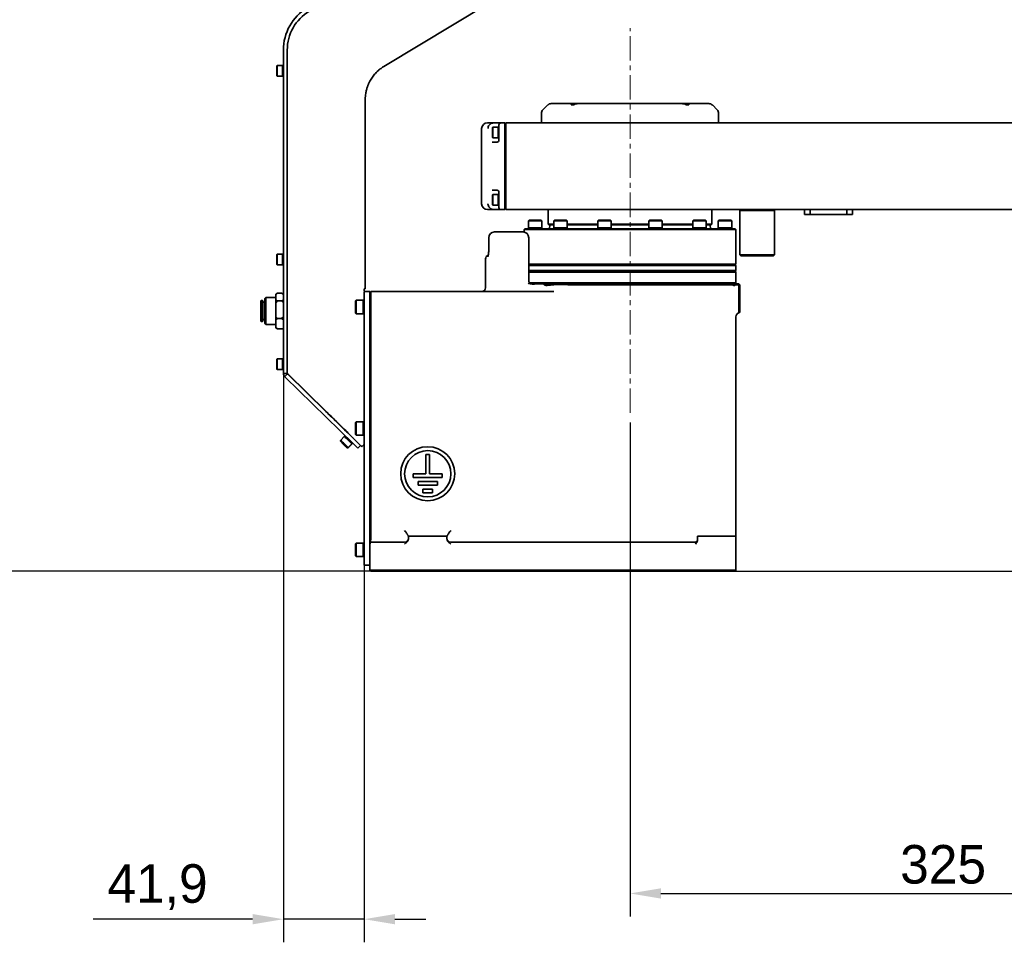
# Model space of a CAD drawing. Header units: millimetres. Extents: x -16 to 4241, y 0 to 4344.
# Tile 16 of 22: x 1093 to 1604, y 2553 to 3032. Entities that reach past the tile are written whole.
import ezdxf

# ---------------------------------------------------------------- set-up
doc = ezdxf.new("R2010")
doc.units = ezdxf.units.MM
doc.header["$PDSIZE"] = -1
doc.linetypes.add('CENTER', pattern=[10.16, 6.35, -1.27, 1.27, -1.27])
doc.linetypes.add('CENTERX2', pattern=[20.32, 12.7, -2.54, 2.54, -2.54])
doc.layers.add('中心线层', color=4, linetype='CENTER')
doc.dimstyles.new('1比1', dxfattribs={"dimscale": 8, "dimtxt": 2.5, "dimasz": 2, "dimexe": 1.5, "dimexo": 0.625, "dimtad": 1, "dimtoh": 1, "dimdec": 1, "dimtxsty": 'Standard', "dimcen": 2.5, "dimclrd": 1, "dimclre": 1, "dimadec": 0, "dimazin": 0, "dimtfac": 1, "dimtdec": 1, "dimtmove": 0, "dimatfit": 3, "dimfxl": 1, "dimarcsym": 0})

# ---------------------------------------------------------------- blocks, each defined once
blk = doc.blocks.new('*D104')
at = {"color": 1, "lineweight": -2, "transparency": 16777216}
for p, q in [((1770.07, 3154.1), (1023.15, 3154.1)), ((1035.15, 2762.06), (1035.15, 3138.1)), ((1407.48, 2746.06), (1023.15, 2746.06))]:
    blk.add_line(p, q, dxfattribs=at)
at = {"color": 1, "transparency": 16777216}
for points in [[(1032.48, 3138.1), (1037.82, 3138.1), (1035.15, 3154.1)], [(1032.48, 2762.06), (1037.82, 2762.06), (1035.15, 2746.06)]]:
    blk.add_solid(points, dxfattribs=at)
at = {"layer": 'Defpoints', "color": 0, "transparency": 16777216}
for p in [(1035.15, 3154.1), (1775.07, 3154.1), (1412.48, 2746.06)]:
    blk.add_point(p, dxfattribs=at)
at = {"color": 0, "transparency": 16777216, "insert": (1020.15, 2950.08), "char_height": 20, "attachment_point": 5, "rotation": 90}
blk.add_mtext('408', dxfattribs=at)
blk = doc.blocks.new('*D105')
at = {"color": 1, "lineweight": -2, "transparency": 16777216}
for p, q in [((1735.07, 2958.59), (1735.07, 2566.69)), ((1410.07, 2823.14), (1410.07, 2566.69)), ((1426.07, 2578.69), (1719.07, 2578.69))]:
    blk.add_line(p, q, dxfattribs=at)
at = {"color": 1, "transparency": 16777216}
for points in [[(1426.07, 2581.36), (1426.07, 2576.02), (1410.07, 2578.69)], [(1719.07, 2581.36), (1719.07, 2576.02), (1735.07, 2578.69)]]:
    blk.add_solid(points, dxfattribs=at)
at = {"layer": 'Defpoints', "color": 0, "transparency": 16777216}
for p in [(1735.07, 2963.59), (1410.07, 2828.14), (1735.07, 2578.69)]:
    blk.add_point(p, dxfattribs=at)
at = {"color": 0, "transparency": 16777216, "insert": (1572.57, 2593.69), "char_height": 20, "attachment_point": 5}
blk.add_mtext('325', dxfattribs=at)
blk = doc.blocks.new('*D107')
at = {"color": 1, "lineweight": -2, "transparency": 16777216}
for p, q in [((1230.17, 2896.24), (1230.17, 2553.34)), ((1272.07, 2766.78), (1272.07, 2553.34)), ((1214.17, 2565.34), (1131.51, 2565.34)), ((1272.07, 2565.34), (1230.17, 2565.34)), ((1288.07, 2565.34), (1304.07, 2565.34))]:
    blk.add_line(p, q, dxfattribs=at)
at = {"color": 1, "transparency": 16777216}
for points in [[(1214.17, 2568.01), (1214.17, 2562.67), (1230.17, 2565.34)], [(1288.07, 2568.01), (1288.07, 2562.67), (1272.07, 2565.34)]]:
    blk.add_solid(points, dxfattribs=at)
at = {"layer": 'Defpoints', "color": 0, "transparency": 16777216}
for p in [(1230.17, 2901.24), (1272.07, 2771.78), (1230.17, 2565.34)]:
    blk.add_point(p, dxfattribs=at)
at = {"color": 0, "transparency": 16777216, "insert": (1164.84, 2582.01), "char_height": 20, "attachment_point": 5}
blk.add_mtext('41,9', dxfattribs=at)
blk = doc.blocks.new('*D108')
at = {"color": 1, "lineweight": -2, "transparency": 16777216}
for p, q in [((1999.32, 2869.16), (1897.91, 2869.16)), ((1909.91, 2762.06), (1909.91, 2853.16)), ((1458.58, 2746.06), (1921.91, 2746.06))]:
    blk.add_line(p, q, dxfattribs=at)
at = {"color": 1, "transparency": 16777216}
for points in [[(1907.24, 2853.16), (1912.57, 2853.16), (1909.91, 2869.16)], [(1907.24, 2762.06), (1912.57, 2762.06), (1909.91, 2746.06)]]:
    blk.add_solid(points, dxfattribs=at)
at = {"layer": 'Defpoints', "color": 0, "transparency": 16777216}
for p in [(1909.91, 2869.16), (2004.32, 2869.16), (1453.58, 2746.06)]:
    blk.add_point(p, dxfattribs=at)
at = {"color": 0, "transparency": 16777216, "insert": (1893.24, 2807.61), "char_height": 20, "attachment_point": 5, "rotation": 90}
blk.add_mtext('123,1', dxfattribs=at)

msp = doc.modelspace()

# ---------------------------------------------------------------- linework, layer by layer
at = {"color": 7, "linetype": 'Continuous', "lineweight": 35}
for p, q in [((1336.69, 3040.62), (1282.37, 3007.98)), ((1230.17, 3016.44), (1230.17, 2934.72)), ((1232.17, 2934.72), (1232.17, 3016.44)), ((1232.17, 2933.86), (1232.17, 3016.44)), ((1227.02, 3008.48), (1226.72, 3008.18)), ((1226.72, 3006.98), (1226.72, 3008.18)), ((1226.72, 3003.28), (1226.72, 3006.98)), ((1229.72, 3008.48), (1227.02, 3008.48)), ((1227.02, 3008.48), (1227.02, 3007.13)), ((1227.02, 3007.13), (1227.02, 3002.98)), ((1230.17, 3008.48), (1229.72, 3008.48)), ((1229.72, 3008.48), (1229.72, 3007.13)), ((1229.72, 3008.48), (1229.72, 3002.98)), ((1229.72, 3007.13), (1229.72, 3002.98)), ((1282.37, 3007.98), (1281.64, 3007.52)), ((1226.72, 3003.28), (1227.02, 3002.98)), ((1227.02, 3002.98), (1229.72, 3002.98)), ((1229.72, 3002.98), (1230.17, 3002.98)), ((1272.67, 2990.84), (1272.67, 2990.64)), ((1272.67, 2990.64), (1272.67, 2933.86)), ((1367.34, 2987.93), (1364.8, 2985.4)), ((1369.11, 2988.66), (1379.08, 2988.66)), ((1379.08, 2988.66), (1383.28, 2988.66)), ((1383.28, 2988.66), (1436.86, 2988.66)), ((1436.85, 2988.66), (1441.06, 2988.66)), ((1441.06, 2988.66), (1451.04, 2988.66)), ((1455.34, 2985.4), (1452.8, 2987.93)), ((1364.07, 2983.63), (1364.07, 2978.66)), ((1456.07, 2978.66), (1456.07, 2983.63)), ((1333.07, 2975.66), (1333.07, 2936.66)), ((1336.07, 2978.66), (1339.35, 2978.66)), ((1338.92, 2976.41), (1338.62, 2976.11)), ((1338.62, 2971.21), (1338.62, 2976.11)), ((1341.62, 2976.41), (1338.92, 2976.41)), ((1338.92, 2976.41), (1338.92, 2970.91)), ((1339.35, 2978.66), (1343.07, 2978.66)), ((1342.07, 2976.41), (1341.62, 2976.41)), ((1341.62, 2976.41), (1341.62, 2970.91)), ((1341.62, 2976.41), (1341.62, 2972.61)), ((1342.07, 2976.24), (1342.07, 2977.66)), ((1342.07, 2976.24), (1342.07, 2972.61)), ((1343.07, 2978.66), (1345.07, 2978.66)), ((1345.57, 2978.66), (1345.07, 2978.16)), ((1345.07, 2978.66), (1345.07, 2974.64)), ((1345.07, 2974.64), (1345.07, 2966.58)), ((1345.57, 2978.66), (1345.57, 2974.64)), ((1345.57, 2978.66), (1719.08, 2978.66)), ((1345.57, 2974.64), (1345.57, 2966.58)), ((1338.62, 2971.21), (1338.92, 2970.91)), ((1338.92, 2970.91), (1341.62, 2970.91)), ((1341.62, 2972.61), (1341.62, 2970.91)), ((1341.62, 2970.91), (1342.07, 2970.91)), ((1342.07, 2972.61), (1342.07, 2972.13)), ((1342.07, 2969.66), (1342.07, 2972.13)), ((1340.52, 2968.66), (1341.11, 2968.66)), ((1345.07, 2966.58), (1345.07, 2960.69)), ((1345.57, 2966.58), (1345.57, 2960.69)), ((1345.07, 2960.69), (1345.07, 2951.63)), ((1345.57, 2960.69), (1345.57, 2951.63)), ((1345.07, 2951.63), (1345.07, 2945.75)), ((1345.57, 2951.63), (1345.57, 2945.75)), ((1341.11, 2943.66), (1340.52, 2943.66)), ((1345.07, 2945.75), (1345.07, 2937.68)), ((1345.57, 2945.75), (1345.57, 2937.68)), ((1338.92, 2941.41), (1338.62, 2941.11)), ((1338.62, 2936.21), (1338.62, 2941.11)), ((1341.62, 2941.41), (1338.92, 2941.41)), ((1338.92, 2941.41), (1338.92, 2935.91)), ((1342.07, 2941.41), (1341.62, 2941.41)), ((1341.62, 2941.41), (1341.62, 2935.91)), ((1341.62, 2941.41), (1341.62, 2937.61)), ((1342.07, 2940.19), (1342.07, 2942.66)), ((1342.07, 2940.19), (1342.07, 2937.61)), ((1232.17, 2933.86), (1232.17, 2913.84)), ((1339.35, 2933.66), (1336.07, 2933.66)), ((1338.62, 2936.21), (1338.92, 2935.91)), ((1338.92, 2935.91), (1341.62, 2935.91)), ((1343.07, 2933.66), (1339.35, 2933.66)), ((1341.62, 2937.61), (1341.62, 2935.91)), ((1341.62, 2935.91), (1342.07, 2935.91)), ((1342.07, 2937.61), (1342.07, 2936.09)), ((1342.07, 2934.66), (1342.07, 2936.09)), ((1345.07, 2933.66), (1343.07, 2933.66)), ((1345.07, 2937.68), (1345.07, 2933.66)), ((1345.57, 2933.66), (1345.07, 2934.16)), ((1345.57, 2937.68), (1345.57, 2933.66)), ((1799.57, 2933.66), (1345.57, 2933.66)), ((1367.57, 2933.66), (1367.57, 2926.06)), ((1452.57, 2926.06), (1452.57, 2933.66)), ((1467.57, 2933.66), (1467.07, 2933.16)), ((1485.07, 2933.16), (1484.57, 2933.66)), ((1500.57, 2931.16), (1500.57, 2933.66)), ((1503.57, 2933.66), (1503.57, 2931.16)), ((1522.57, 2931.16), (1522.57, 2933.66)), ((1525.57, 2933.66), (1525.57, 2931.16)), ((1357.66, 2928.16), (1357.31, 2927.81)), ((1357.66, 2928.16), (1363.95, 2928.16)), ((1363.95, 2928.16), (1363.96, 2928.16)), ((1364.31, 2927.81), (1363.96, 2928.16)), ((1370.86, 2928.16), (1370.51, 2927.81)), ((1370.86, 2928.16), (1377.16, 2928.16)), ((1377.51, 2927.81), (1377.16, 2928.16)), ((1393.72, 2928.16), (1393.37, 2927.81)), ((1393.72, 2928.16), (1400.02, 2928.16)), ((1400.37, 2927.81), (1400.02, 2928.16)), ((1420.12, 2928.16), (1419.77, 2927.81)), ((1420.12, 2928.16), (1426.42, 2928.16)), ((1426.77, 2927.81), (1426.42, 2928.16)), ((1442.98, 2928.16), (1442.63, 2927.81)), ((1442.98, 2928.16), (1449.28, 2928.16)), ((1449.63, 2927.81), (1449.28, 2928.16)), ((1456.18, 2928.16), (1455.83, 2927.81)), ((1456.18, 2928.16), (1462.48, 2928.16)), ((1462.83, 2927.81), (1462.48, 2928.16)), ((1467.07, 2933.16), (1467.07, 2910.16)), ((1471.7, 2933.16), (1467.07, 2933.16)), ((1485.07, 2933.16), (1471.7, 2933.16)), ((1485.07, 2910.16), (1485.07, 2933.16)), ((1503.57, 2931.16), (1500.57, 2931.16)), ((1522.57, 2931.16), (1503.57, 2931.16)), ((1525.57, 2931.16), (1522.57, 2931.16)), ((1355.47, 2923.66), (1355.07, 2923.26)), ((1355.07, 2923.26), (1355.07, 2922.01)), ((1362.44, 2923.26), (1355.07, 2923.26)), ((1464.67, 2923.66), (1355.47, 2923.66)), ((1357.31, 2927.81), (1357.31, 2924.16)), ((1364.31, 2927.81), (1357.31, 2927.81)), ((1357.31, 2924.16), (1357.31, 2923.66)), ((1364.31, 2924.16), (1357.31, 2924.16)), ((1465.07, 2923.26), (1362.44, 2923.26)), ((1364.31, 2924.16), (1364.31, 2927.81)), ((1364.31, 2923.66), (1364.31, 2924.16)), ((1367.57, 2926.06), (1367.97, 2925.66)), ((1367.57, 2926.06), (1369.02, 2926.06)), ((1369.41, 2925.66), (1367.97, 2925.66)), ((1368.61, 2925.66), (1368.07, 2923.66)), ((1369.02, 2926.06), (1370.51, 2926.06)), ((1370.51, 2925.66), (1369.41, 2925.66)), ((1370.51, 2927.81), (1370.51, 2924.16)), ((1377.51, 2927.81), (1370.51, 2927.81)), ((1370.51, 2924.16), (1370.51, 2923.66)), ((1377.51, 2924.16), (1370.51, 2924.16)), ((1377.51, 2924.16), (1377.51, 2927.81)), ((1377.51, 2926.06), (1393.37, 2926.06)), ((1393.37, 2925.66), (1377.51, 2925.66)), ((1377.51, 2923.66), (1377.51, 2924.16)), ((1393.37, 2927.81), (1393.37, 2924.16)), ((1400.37, 2927.81), (1393.37, 2927.81)), ((1393.37, 2924.16), (1393.37, 2923.66)), ((1400.37, 2924.16), (1393.37, 2924.16)), ((1400.37, 2924.16), (1400.37, 2927.81)), ((1400.37, 2926.06), (1419.77, 2926.06)), ((1419.77, 2925.66), (1400.37, 2925.66)), ((1400.37, 2923.66), (1400.37, 2924.16)), ((1419.77, 2927.81), (1419.77, 2924.16)), ((1426.77, 2927.81), (1419.77, 2927.81)), ((1419.77, 2924.16), (1419.77, 2923.66)), ((1426.77, 2924.16), (1419.77, 2924.16)), ((1426.77, 2924.16), (1426.77, 2927.81)), ((1426.77, 2926.06), (1442.63, 2926.06)), ((1442.63, 2925.66), (1426.77, 2925.66)), ((1426.77, 2923.66), (1426.77, 2924.16)), ((1442.63, 2927.81), (1442.63, 2924.16)), ((1449.63, 2927.81), (1442.63, 2927.81)), ((1442.63, 2924.16), (1442.63, 2923.66)), ((1449.63, 2924.16), (1442.63, 2924.16)), ((1449.63, 2924.16), (1449.63, 2927.81)), ((1449.63, 2926.06), (1452.57, 2926.06)), ((1452.17, 2925.66), (1449.63, 2925.66)), ((1449.63, 2923.66), (1449.63, 2924.16)), ((1452.07, 2923.66), (1451.54, 2925.66)), ((1452.17, 2925.66), (1452.57, 2926.06)), ((1455.83, 2927.81), (1455.83, 2924.16)), ((1462.83, 2927.81), (1455.83, 2927.81)), ((1455.83, 2924.16), (1455.83, 2923.66)), ((1462.83, 2924.16), (1455.83, 2924.16)), ((1455.83, 2924.16), (1456.77, 2924.16)), ((1456.77, 2924.16), (1462.83, 2924.16)), ((1462.83, 2924.16), (1462.83, 2927.81)), ((1462.83, 2923.66), (1462.83, 2924.16)), ((1465.07, 2923.26), (1464.67, 2923.66)), ((1465.07, 2905.36), (1465.07, 2923.26)), ((1336.75, 2919.06), (1336.75, 2912.06)), ((1339.75, 2922.06), (1343.61, 2922.06)), ((1343.61, 2922.06), (1354.49, 2922.06)), ((1357.49, 2897), (1357.49, 2919.06)), ((1227.02, 2910.48), (1226.72, 2910.18)), ((1226.72, 2908.17), (1226.72, 2910.18)), ((1226.72, 2905.28), (1226.72, 2908.17)), ((1229.72, 2910.48), (1227.02, 2910.48)), ((1227.02, 2910.48), (1227.02, 2908.22)), ((1227.02, 2908.22), (1227.02, 2904.98)), ((1230.17, 2910.48), (1229.72, 2910.48)), ((1229.72, 2910.48), (1229.72, 2908.22)), ((1229.72, 2910.48), (1229.72, 2904.98)), ((1229.72, 2908.22), (1229.72, 2904.98)), ((1230.17, 2910.48), (1230.17, 2910.4)), ((1230.17, 2855.78), (1230.17, 2910.4)), ((1232.17, 2855.86), (1232.17, 2910.19)), ((1335.07, 2908.06), (1335.07, 2893.06)), ((1467.07, 2910.16), (1467.57, 2909.66)), ((1467.07, 2910.16), (1471.7, 2910.16)), ((1471.95, 2909.66), (1467.57, 2909.66)), ((1471.7, 2910.16), (1485.07, 2910.16)), ((1484.57, 2909.66), (1471.95, 2909.66)), ((1484.57, 2909.66), (1485.07, 2910.16)), ((1226.72, 2905.28), (1227.02, 2904.98)), ((1227.02, 2904.98), (1229.72, 2904.98)), ((1229.72, 2904.98), (1230.17, 2904.98)), ((1357.49, 2905.36), (1362.44, 2905.36)), ((1357.49, 2904.96), (1362.79, 2904.96)), ((1464.67, 2904.96), (1357.49, 2904.96)), ((1357.49, 2904.56), (1465.07, 2904.56)), ((1362.44, 2905.36), (1465.07, 2905.36)), ((1362.79, 2904.96), (1464.67, 2904.96)), ((1464.67, 2904.96), (1465.07, 2905.36)), ((1465.07, 2904.56), (1464.67, 2904.96)), ((1465.07, 2902.06), (1465.07, 2904.56)), ((1357.49, 2902.06), (1395.84, 2902.06)), ((1357.49, 2901.66), (1395.94, 2901.66)), ((1465.07, 2901.16), (1357.49, 2901.16)), ((1395.84, 2902.06), (1465.07, 2902.06)), ((1395.94, 2901.66), (1464.67, 2901.66)), ((1465.07, 2901.16), (1464.57, 2901.66)), ((1464.67, 2901.66), (1465.07, 2902.06)), ((1465.07, 2895.56), (1465.07, 2901.16)), ((1272.67, 2894.72), (1272.67, 2892.43)), ((1358.16, 2895.56), (1465.07, 2895.56)), ((1359.92, 2895.06), (1360.65, 2895.06)), ((1360.65, 2895.06), (1365.01, 2895.06)), ((1463.23, 2895.06), (1365.01, 2895.06)), ((1463.26, 2894.56), (1381.91, 2894.56)), ((1382.17, 2895.06), (1463.23, 2895.06)), ((1463.23, 2895.06), (1466.57, 2895.06)), ((1464.57, 2895.06), (1465.07, 2895.56)), ((1466.57, 2894.56), (1465.2, 2894.56)), ((1466.57, 2895.06), (1466.82, 2894.81)), ((1466.57, 2894.56), (1466.82, 2894.81)), ((1466.57, 2882.06), (1466.57, 2894.56)), ((1466.82, 2894.81), (1467.07, 2894.56)), ((1467.07, 2894.56), (1467.07, 2882.06)), ((1221.12, 2888.03), (1220.52, 2887.43)), ((1220.52, 2878.28), (1220.52, 2887.43)), ((1226.17, 2888.03), (1221.12, 2888.03)), ((1221.12, 2888.03), (1221.12, 2878.03)), ((1227.17, 2890.24), (1226.17, 2889.81)), ((1226.17, 2889.81), (1226.17, 2886.7)), ((1226.6, 2890), (1227.17, 2890.27)), ((1227.17, 2890.27), (1226.91, 2890.13)), ((1227.17, 2890.27), (1229.17, 2890.27)), ((1227.17, 2890.24), (1229.17, 2890.24)), ((1229.43, 2890.13), (1229.17, 2890.27)), ((1229.17, 2890.27), (1229.74, 2890)), ((1230.17, 2889.81), (1229.17, 2890.24)), ((1272.07, 2891.06), (1275.07, 2891.06)), ((1272.07, 2881.06), (1272.07, 2891.06)), ((1275.07, 2891.06), (1275.07, 2881.06)), ((1275.07, 2890.56), (1275.57, 2891.06)), ((1275.57, 2891.06), (1275.57, 2881.06)), ((1275.57, 2891.06), (1370.54, 2891.06)), ((1218.72, 2886.53), (1218.52, 2886.33)), ((1218.52, 2878.76), (1218.52, 2886.33)), ((1219.32, 2886.53), (1218.72, 2886.53)), ((1218.72, 2886.53), (1218.72, 2878.67)), ((1219.52, 2886.33), (1219.32, 2886.53)), ((1219.32, 2878.67), (1219.32, 2886.53)), ((1219.52, 2886.33), (1219.52, 2878.76)), ((1220.52, 2885.53), (1219.52, 2885.53)), ((1226.17, 2886.7), (1227.17, 2886.27)), ((1226.17, 2885.28), (1226.17, 2886.7)), ((1227.17, 2886.27), (1226.17, 2885.28)), ((1226.17, 2885.28), (1226.17, 2878.06)), ((1227.17, 2886.27), (1229.17, 2886.27)), ((1229.17, 2886.27), (1230.17, 2886.7)), ((1230.17, 2885.28), (1229.17, 2886.27)), ((1267.92, 2886.56), (1267.57, 2886.21)), ((1267.57, 2883.06), (1267.57, 2886.21)), ((1267.57, 2879.91), (1267.57, 2883.06)), ((1271.57, 2886.56), (1267.92, 2886.56)), ((1267.92, 2886.56), (1267.92, 2883.06)), ((1267.92, 2883.06), (1267.92, 2879.56)), ((1272.07, 2886.56), (1271.57, 2886.56)), ((1271.57, 2886.56), (1271.57, 2883.06)), ((1271.57, 2884.4), (1271.57, 2886.56)), ((1271.57, 2879.56), (1271.57, 2884.4)), ((1271.57, 2883.06), (1271.57, 2879.56)), ((1218.52, 2875.73), (1218.52, 2878.76)), ((1218.72, 2878.67), (1218.72, 2875.53)), ((1219.32, 2875.53), (1219.32, 2878.67)), ((1219.52, 2878.76), (1219.52, 2875.73)), ((1220.52, 2874.63), (1220.52, 2878.28)), ((1221.12, 2878.03), (1221.12, 2874.03)), ((1226.17, 2878.06), (1227.17, 2877.07)), ((1226.17, 2876.5), (1226.17, 2878.06)), ((1227.17, 2877.07), (1226.17, 2876.5)), ((1227.17, 2877.07), (1229.17, 2877.07)), ((1229.17, 2877.07), (1230.17, 2878.06)), ((1230.17, 2876.5), (1229.17, 2877.07)), ((1267.57, 2879.91), (1267.92, 2879.56)), ((1267.92, 2879.56), (1271.57, 2879.56)), ((1271.57, 2879.56), (1272.07, 2879.56)), ((1272.07, 2759.06), (1272.07, 2881.06)), ((1275.07, 2760.43), (1275.07, 2881.06)), ((1275.57, 2881.06), (1275.57, 2766.04)), ((1465.07, 2764.06), (1465.07, 2878.06)), ((1466.57, 2880.06), (1466.1, 2880.06)), ((1466.57, 2880.06), (1466.57, 2882.06)), ((1466.57, 2880.06), (1467.07, 2880.56)), ((1467.07, 2880.52), (1466.67, 2880.02)), ((1467.07, 2882.06), (1467.07, 2880.56)), ((1218.52, 2875.73), (1218.72, 2875.53)), ((1218.72, 2875.53), (1219.32, 2875.53)), ((1219.32, 2875.53), (1219.52, 2875.73)), ((1219.52, 2876.53), (1220.52, 2876.53)), ((1220.52, 2874.63), (1221.12, 2874.03)), ((1221.12, 2874.03), (1226.17, 2874.03)), ((1226.17, 2876.5), (1226.17, 2872.39)), ((1226.17, 2872.39), (1227.17, 2871.83)), ((1226.17, 2872.26), (1226.17, 2872.39)), ((1227.17, 2871.83), (1226.17, 2872.26)), ((1226.6, 2872.07), (1227.17, 2871.8)), ((1227.17, 2871.83), (1230.17, 2871.83)), ((1227.17, 2871.8), (1230.17, 2871.8)), ((1227.02, 2856.17), (1226.72, 2855.87)), ((1226.72, 2853.42), (1226.72, 2855.87)), ((1226.72, 2850.97), (1226.72, 2853.42)), ((1229.72, 2856.17), (1227.02, 2856.17)), ((1227.02, 2856.17), (1227.02, 2853.42)), ((1227.02, 2853.42), (1227.02, 2850.67)), ((1230.17, 2856.17), (1229.72, 2856.17)), ((1229.72, 2856.17), (1229.72, 2853.42)), ((1229.72, 2856.17), (1229.72, 2850.67)), ((1229.72, 2853.42), (1229.72, 2850.67)), ((1226.72, 2850.97), (1227.02, 2850.67)), ((1226.72, 2850.87), (1226.72, 2850.97)), ((1226.72, 2850.87), (1227.02, 2850.57)), ((1227.02, 2850.67), (1229.72, 2850.67)), ((1227.02, 2850.67), (1227.02, 2850.57)), ((1227.02, 2850.57), (1229.72, 2850.57)), ((1229.72, 2850.67), (1230.17, 2850.67)), ((1229.72, 2850.67), (1229.72, 2850.57)), ((1229.72, 2850.57), (1230.17, 2850.57)), ((1230.17, 2848.87), (1230.17, 2849.31)), ((1230.19, 2848.53), (1230.17, 2848.87)), ((1232.23, 2848.53), (1230.19, 2848.53)), ((1230.85, 2846.97), (1232.27, 2848.43)), ((1266.51, 2812.08), (1231.07, 2846.73)), ((1232.17, 2849.36), (1232.17, 2849.04)), ((1232.17, 2849.06), (1232.17, 2849.12)), ((1232.23, 2848.53), (1232.17, 2848.87)), ((1252.36, 2828.88), (1232.47, 2848.33)), ((1232.47, 2848.17), (1252.28, 2828.8)), ((1267.9, 2813.51), (1232.47, 2848.16)), ((1256.3, 2824.88), (1254.81, 2826.33)), ((1254.89, 2826.41), (1256.37, 2824.96)), ((1258.83, 2822.41), (1261.63, 2819.67)), ((1261.7, 2819.74), (1258.89, 2822.48)), ((1267.92, 2823.56), (1267.57, 2823.21)), ((1267.57, 2820.06), (1267.57, 2823.21)), ((1271.57, 2823.56), (1267.92, 2823.56)), ((1267.92, 2823.56), (1267.92, 2820.06)), ((1272.07, 2823.56), (1271.57, 2823.56)), ((1271.57, 2823.56), (1271.57, 2820.06)), ((1271.57, 2821.4), (1271.57, 2823.56)), ((1271.57, 2816.56), (1271.57, 2821.4)), ((1261.79, 2815.89), (1259.9, 2813.96)), ((1262.1, 2816.21), (1261.79, 2815.89)), ((1263.78, 2817.57), (1263.84, 2817.64)), ((1264.57, 2816.95), (1264.48, 2816.86)), ((1267.57, 2816.91), (1267.57, 2820.06)), ((1267.57, 2816.91), (1267.92, 2816.56)), ((1267.92, 2820.06), (1267.92, 2816.56)), ((1267.92, 2816.56), (1271.57, 2816.56)), ((1271.57, 2820.06), (1271.57, 2816.56)), ((1271.57, 2816.56), (1272.07, 2816.56)), ((1259.9, 2813.96), (1259.82, 2813.88)), ((1259.82, 2813.88), (1259.83, 2813.45)), ((1259.82, 2813.88), (1259.9, 2813.8)), ((1259.9, 2813.96), (1259.9, 2813.53)), ((1260.62, 2812.68), (1261.43, 2811.89)), ((1260.76, 2812.53), (1260.62, 2812.68)), ((1260.74, 2812.72), (1261.62, 2811.86)), ((1260.78, 2812.68), (1260.74, 2812.72)), ((1260.77, 2812.54), (1260.76, 2812.53)), ((1261.72, 2811.6), (1260.76, 2812.53)), ((1261.69, 2811.78), (1260.78, 2812.68)), ((1260.78, 2812.68), (1260.78, 2812.68)), ((1261.43, 2811.89), (1262.39, 2810.95)), ((1261.62, 2811.86), (1262.53, 2810.97)), ((1261.7, 2811.79), (1261.69, 2811.78)), ((1262.57, 2810.93), (1261.69, 2811.78)), ((1262.53, 2810.8), (1261.72, 2811.6)), ((1261.72, 2811.6), (1261.72, 2811.6)), ((1262.39, 2810.95), (1262.53, 2810.8)), ((1262.53, 2810.97), (1262.57, 2810.93)), ((1263.08, 2815.43), (1263, 2815.34)), ((1263.75, 2810.03), (1265.64, 2811.96)), ((1263.83, 2810.11), (1265.72, 2812.04)), ((1265.14, 2813.24), (1265.23, 2813.33)), ((1265.14, 2813.24), (1265.23, 2813.33)), ((1265.64, 2811.96), (1265.96, 2812.29)), ((1265.72, 2812.04), (1266.03, 2812.37)), ((1266.51, 2812.08), (1268.8, 2809.83)), ((1266.62, 2814.76), (1266.71, 2814.85)), ((1266.62, 2814.76), (1266.63, 2814.77)), ((1270.2, 2811.26), (1267.9, 2813.51)), ((1268.8, 2809.83), (1270.2, 2811.26)), ((1270.2, 2811.26), (1270.91, 2810.56)), ((1270.91, 2810.56), (1271.02, 2810.67)), ((1263.33, 2810.03), (1263.75, 2810.03)), ((1263.41, 2810.11), (1263.83, 2810.11)), ((1306.07, 2806.56), (1304.07, 2806.56)), ((1304.07, 2806.56), (1304.07, 2796.56)), ((1306.07, 2796.56), (1306.07, 2806.56)), ((1297.57, 2796.56), (1297.57, 2794.56)), ((1304.07, 2796.56), (1297.57, 2796.56)), ((1312.57, 2796.56), (1306.07, 2796.56)), ((1312.57, 2794.56), (1312.57, 2796.56)), ((1297.57, 2794.56), (1312.57, 2794.56)), ((1310.07, 2792.56), (1300.07, 2792.56)), ((1300.07, 2792.56), (1300.07, 2790.56)), ((1300.07, 2790.56), (1310.07, 2790.56)), ((1310.07, 2790.56), (1310.07, 2792.56)), ((1302.57, 2788.56), (1302.57, 2786.56)), ((1307.57, 2788.56), (1302.57, 2788.56)), ((1302.57, 2786.56), (1307.57, 2786.56)), ((1307.57, 2786.56), (1307.57, 2788.56)), ((1267.92, 2760.56), (1267.57, 2760.21)), ((1267.57, 2757.06), (1267.57, 2760.21)), ((1271.57, 2760.56), (1267.92, 2760.56)), ((1267.92, 2760.56), (1267.92, 2757.06)), ((1272.07, 2760.56), (1271.57, 2760.56)), ((1271.57, 2760.56), (1271.57, 2757.06)), ((1271.57, 2758.4), (1271.57, 2760.56)), ((1275.07, 2746.56), (1275.07, 2760.06)), ((1276.07, 2761.06), (1285.07, 2761.06)), ((1285.07, 2761.06), (1293.07, 2761.06)), ((1295.07, 2764.06), (1295.07, 2764.07)), ((1295.07, 2764.06), (1295.07, 2762.89)), ((1295.07, 2764.06), (1315.07, 2764.06)), ((1315.07, 2764.07), (1315.07, 2764.06)), ((1315.07, 2764.06), (1315.07, 2762.89)), ((1317.07, 2761.06), (1444.07, 2761.06)), ((1445.07, 2764.06), (1445.07, 2761.8)), ((1445.07, 2764.06), (1455.07, 2764.06)), ((1455.07, 2764.06), (1465.07, 2764.06)), ((1465.07, 2764.06), (1465.07, 2746.56)), ((1465.07, 2760.06), (1465.07, 2760.06)), ((1267.57, 2753.91), (1267.57, 2757.06)), ((1267.92, 2757.06), (1267.92, 2753.56)), ((1271.57, 2753.56), (1271.57, 2758.4)), ((1271.57, 2757.06), (1271.57, 2753.56)), ((1272.07, 2749.06), (1272.07, 2759.06)), ((1267.57, 2753.91), (1267.92, 2753.56)), ((1267.92, 2753.56), (1271.57, 2753.56)), ((1271.57, 2753.56), (1272.07, 2753.56)), ((1275.07, 2749.06), (1272.07, 2749.06)), ((1275.57, 2746.06), (1275.07, 2746.56)), ((1275.07, 2746.56), (1285.07, 2746.56)), ((1285.07, 2746.06), (1275.57, 2746.06)), ((1285.07, 2746.56), (1455.07, 2746.56)), ((1455.07, 2746.06), (1285.07, 2746.06)), ((1455.07, 2746.56), (1465.07, 2746.56)), ((1464.57, 2746.06), (1455.07, 2746.06)), ((1465.07, 2746.56), (1464.57, 2746.06))]:
    msp.add_line(p, q, dxfattribs=at)
at = {"color": 7, "linetype": 'Continuous', "lineweight": 35, "flags": 128}
for points in [[(1261.79, 2815.89), (1261.86, 2815.82), (1262.18, 2815.5), (1262.72, 2814.98), (1263.39, 2814.33), (1264.12, 2813.62), (1264.79, 2812.96), (1265.32, 2812.44), (1265.64, 2812.12), (1265.72, 2812.04)], [(1262.1, 2816.21), (1262.18, 2816.14), (1262.5, 2815.83), (1263.03, 2815.31), (1263.71, 2814.65), (1264.43, 2813.94), (1265.1, 2813.28), (1265.64, 2812.76), (1265.96, 2812.44), (1266.03, 2812.37)], [(1261.33, 2811.99), (1260.69, 2812.62), (1260.18, 2813.11), (1259.88, 2813.4), (1259.84, 2813.44), (1260.07, 2813.21), (1260.52, 2812.77), (1261.14, 2812.17), (1261.82, 2811.5), (1262.47, 2810.87), (1262.98, 2810.37), (1263.27, 2810.08), (1263.31, 2810.05), (1263.09, 2810.27), (1262.63, 2810.72), (1262.02, 2811.32), (1261.33, 2811.99)], [(1260.17, 2813.27), (1260.64, 2812.81), (1261.26, 2812.2), (1261.95, 2811.53), (1262.58, 2810.91), (1263.08, 2810.42), (1263.36, 2810.15), (1263.38, 2810.13), (1263.14, 2810.37), (1262.67, 2810.83), (1262.05, 2811.44), (1261.37, 2812.11), (1260.73, 2812.74), (1260.23, 2813.22), (1259.95, 2813.49), (1259.93, 2813.51), (1260.17, 2813.27)], [(1263.68, 2810.11), (1263.7, 2810.09), (1263.75, 2810.03)]]:
    msp.add_lwpolyline(points, dxfattribs=at)
at = {"color": 7, "linetype": 'Continuous', "lineweight": 35}
for radius in [14, 12]:
    msp.add_circle((1305.07, 2796.56), radius, dxfattribs=at)
for centre, radius, start, end in [((1255.67, 3016.44), 25.5, 121, 180), ((1255.67, 3016.44), 23.5, 121, 180), ((1366.57, 2983.63), 2.5, 135, 180), ((1369.11, 2986.16), 2.5, 90, 135), ((1451.04, 2986.16), 2.5, 45, 90), ((1453.57, 2983.63), 2.5, 0, 45), ((1336.07, 2975.66), 3, 90, 180), ((1343.07, 2977.66), 1, 90, 180), ((1341.07, 2969.66), 1, 270, 0), ((1341.07, 2942.66), 1, 0, 90), ((1336.07, 2936.66), 3, 180, 270), ((1343.07, 2934.66), 1, 180, 270), ((1339.75, 2919.06), 3, 90, 180), ((1354.49, 2919.06), 3, 0, 90), ((1337.07, 2908.06), 2, 107.4343, 180), ((1334.75, 2912.06), 2, 353.8478, 0), ((1333.07, 2893.06), 2, 270, 0), ((1465.2, 2892.56), 2, 90, 127.9426), ((1467.07, 2878.06), 2, 118.2888, 180), ((1233.17, 2848.87), 3, 186.4422, 219.1961), ((1233.17, 2848.87), 3, 219.1961, 225.6383), ((1233.17, 2848.88), 1, 180, 225.6458), ((1233.17, 2848.87), 1, 199.6701, 205.9682), ((1233.17, 2848.87), 1, 205.9682, 225.6383), ((954.4, 2497.56), 442.52, 45.2896, 46.0017), ((953.47, 2496.61), 441.15, 45.2885, 46.0028), ((1276.07, 2760.06), 1, 90, 180), ((1293.07, 2763.06), 2, 270, 0), ((1317.07, 2763.06), 2, 180, 270), ((1444.07, 2762.06), 1, 270, 0)]:
    msp.add_arc(centre, radius, start, end, dxfattribs=at)
for centre, major_axis, start_param, end_param in [((1252.29, 2828.81), (3.58, -3.5), 4.712389, 5.497787), ((1252.36, 2828.88), (3.58, -3.5), 0.785398, 1.570796), ((1258.82, 2822.41), (3.58, -3.5), 1.570796, 2.356194), ((1258.9, 2822.49), (3.58, -3.5), 3.926991, 4.712389), ((1261.64, 2819.67), (2.15, -2.1), 4.712389, 6.283185), ((1261.7, 2819.73), (2.15, -2.1), 0, 1.570796)]:
    msp.add_ellipse(centre, major_axis=major_axis, ratio=0.001952, start_param=start_param, end_param=end_param, dxfattribs=at)
for points, knots in [([(1281.64, 3007.52), (1281.11, 3007.15), (1280.12, 3006.45), (1278.9, 3005.36), (1277.63, 3004.07), (1276.32, 3002.44), (1275.35, 3000.88), (1274.79, 2999.8), (1274.53, 2999.26), (1274.27, 2998.69), (1274.07, 2998.2), (1273.9, 2997.75), (1273.73, 2997.28), (1273.51, 2996.58), (1273.2, 2995.46), (1272.91, 2994.05), (1272.71, 2992.42), (1272.68, 2991.37), (1272.67, 2990.84)], [0, 0, 0, 0, 0.099649, 0.182853, 0.249605, 0.374031, 0.499773, 0.528568, 0.558937, 0.590879, 0.624394, 0.638282, 0.663849, 0.701094, 0.750015, 0.840596, 0.919167, 1, 1, 1, 1]), ([(1379.67, 2988.02), (1379.58, 2988.1), (1379.47, 2988.19), (1379.48, 2988.17), (1379.48, 2988.16)], [0, 0, 0, 0, 0.811962, 1, 1, 1, 1]), ([(1380.63, 2988.06), (1380.59, 2988.05), (1380.35, 2987.97), (1379.99, 2987.94), (1379.73, 2987.98), (1379.68, 2988.02), (1379.68, 2988.02)], [0, 0, 0, 0, 0.089972, 0.504154, 0.930296, 1, 1, 1, 1]), ([(1383.28, 2988.66), (1382.9, 2988.62), (1382.09, 2988.54), (1381.17, 2988.15), (1380.66, 2987.97), (1380.54, 2987.93)], [0, 0, 0, 0, 0.400029, 0.857379, 1, 1, 1, 1]), ([(1439.6, 2987.93), (1439.45, 2987.99), (1438.96, 2988.16), (1438.11, 2988.49), (1437.32, 2988.65), (1436.93, 2988.66), (1436.86, 2988.66)], [0, 0, 0, 0, 0.180378, 0.576763, 0.927851, 1, 1, 1, 1]), ([(1440.47, 2988.02), (1440.46, 2988.02), (1440.4, 2987.98), (1440.13, 2987.94), (1439.75, 2987.97), (1439.51, 2988.06), (1439.48, 2988.07)], [0, 0, 0, 0, 0.100542, 0.50498, 0.941612, 1, 1, 1, 1]), ([(1440.66, 2988.18), (1440.66, 2988.17), (1440.66, 2988.17), (1440.59, 2988.07), (1440.49, 2988.03), (1440.47, 2988.03)], [0, 0, 0, 0, 0.252519, 0.868755, 1, 1, 1, 1]), ([(1336.34, 2975.66), (1336.37, 2976), (1336.44, 2976.67), (1336.95, 2977.56), (1337.7, 2978.24), (1338.55, 2978.61), (1339.12, 2978.65), (1339.35, 2978.66)], [0, 0, 0, 0, 0.21238, 0.424461, 0.637157, 0.851666, 1, 1, 1, 1]), ([(1338.54, 2968.66), (1338.55, 2968.66), (1338.6, 2968.66), (1338.8, 2968.66), (1339.26, 2968.66), (1339.86, 2968.66), (1340.3, 2968.66), (1340.52, 2968.66)], [0, 0, 0, 0, 0.049645, 0.292937, 0.531568, 0.765732, 1, 1, 1, 1]), ([(1340.52, 2943.66), (1340.27, 2943.66), (1339.79, 2943.66), (1339.18, 2943.66), (1338.73, 2943.66), (1338.6, 2943.66), (1338.54, 2943.66)], [0, 0, 0, 0, 0.261951, 0.506414, 0.753247, 1, 1, 1, 1]), ([(1230.17, 2915.02), (1230.17, 2916.49), (1230.17, 2919.47), (1230.17, 2924.46), (1230.17, 2929.61), (1230.17, 2933), (1230.17, 2934.72)], [0, 0, 0, 0, 0.25818, 0.525579, 0.759405, 1, 1, 1, 1]), ([(1232.17, 2934.72), (1232.17, 2932.89), (1232.17, 2929.17), (1232.17, 2923.92), (1232.17, 2919.02), (1232.17, 2916.26), (1232.17, 2914.86)], [0, 0, 0, 0, 0.252971, 0.514779, 0.753693, 1, 1, 1, 1]), ([(1272.67, 2933.86), (1272.67, 2931.98), (1272.67, 2928.17), (1272.67, 2922.49), (1272.67, 2916.89), (1272.67, 2911.53), (1272.67, 2906.52), (1272.67, 2901.99), (1272.67, 2897.98), (1272.67, 2895.8), (1272.67, 2894.72)], [0, 0, 0, 0, 0.121602, 0.246071, 0.372527, 0.5, 0.627473, 0.753929, 0.878398, 1, 1, 1, 1]), ([(1339.35, 2933.66), (1339.01, 2933.7), (1338.32, 2933.76), (1337.42, 2934.29), (1336.74, 2935.06), (1336.39, 2935.91), (1336.35, 2936.45), (1336.34, 2936.66)], [0, 0, 0, 0, 0.217064, 0.434449, 0.651134, 0.865921, 1, 1, 1, 1]), ([(1230.17, 2910.4), (1230.17, 2911.24), (1230.17, 2912.94), (1230.17, 2914.33), (1230.17, 2915.02)], [0, 0, 0, 0, 0.4975455, 1, 1, 1, 1]), ([(1232.17, 2914.86), (1232.17, 2914.21), (1232.17, 2912.9), (1232.17, 2911.18), (1232.17, 2910.29), (1232.17, 2910.19)], [0, 0, 0, 0, 0.470777, 0.94162, 1, 1, 1, 1]), ([(1232.17, 2912.91), (1232.17, 2912.99), (1232.17, 2913.19), (1232.17, 2913.51), (1232.17, 2913.73), (1232.17, 2913.84)], [0, 0, 0, 0, 0.241334, 0.619291, 1, 1, 1, 1]), ([(1232.17, 2910.46), (1232.17, 2910.87), (1232.17, 2911.72), (1232.17, 2912.5), (1232.17, 2912.91)], [0, 0, 0, 0, 0.476218, 1, 1, 1, 1]), ([(1336.73, 2911.84), (1336.7, 2911.51), (1336.63, 2910.86), (1336.5, 2910.04), (1336.39, 2909.46), (1336.3, 2909.18), (1336.3, 2909.17), (1336.3, 2909.17)], [0, 0, 0, 0, 0.25722, 0.518623, 0.738723, 0.917972, 1, 1, 1, 1]), ([(1272.07, 2892.43), (1272.16, 2892.43), (1272.38, 2892.43), (1272.58, 2892.43), (1272.63, 2892.43), (1272.65, 2892.43)], [0, 0, 0, 0, 0.248177, 0.588934, 1, 1, 1, 1]), ([(1272.07, 2892.43), (1272.07, 2892.29), (1272.07, 2892), (1272.07, 2891.61), (1272.07, 2891.41)], [0, 0, 0, 0, 0.501323, 1, 1, 1, 1]), ([(1360.65, 2895.06), (1360.48, 2895.01), (1360.23, 2894.98), (1359.61, 2894.97), (1359.25, 2894.99), (1358.53, 2895.07), (1358.17, 2895.14), (1357.55, 2895.29), (1357.3, 2895.38), (1357.13, 2895.46)], [0, 0, 0, 0, 0.25, 0.25, 0.5, 0.5, 0.75, 0.75, 1, 1, 1, 1]), ([(1359.1, 2895.11), (1359.1, 2895.11), (1359.1, 2895.11), (1359.1, 2895.11), (1359.1, 2895.11), (1359.1, 2895.12), (1359.08, 2895.12), (1358.83, 2895.19), (1358.46, 2895.34), (1358.04, 2895.66), (1357.74, 2896.03), (1357.53, 2896.5), (1357.51, 2896.85), (1357.49, 2897.02)], [0, 0, 0, 0, 0.000026, 0.00157, 0.003218, 0.005063, 0.009592, 0.031957, 0.288088, 0.447864, 0.622882, 0.808486, 1, 1, 1, 1]), ([(1359.32, 2895.06), (1359.32, 2895.06), (1359.32, 2895.06), (1359.28, 2895.07), (1359.27, 2895.07)], [0, 0, 0, 0, 0.728912, 1, 1, 1, 1]), ([(1373.73, 2894.8), (1373.56, 2894.8), (1373.23, 2894.79), (1372.73, 2894.79), (1372.24, 2894.77), (1371.76, 2894.75), (1371.25, 2894.73), (1370.7, 2894.69), (1369.92, 2894.62), (1369.15, 2894.54), (1368.4, 2894.45), (1367.85, 2894.38), (1367.3, 2894.33), (1366.78, 2894.3), (1366.27, 2894.32), (1365.88, 2894.43), (1365.59, 2894.57), (1365.39, 2894.71), (1365.2, 2894.87), (1365.07, 2895), (1365.01, 2895.06)], [0, 0, 0, 0, 0.0507122, 0.1009382, 0.1506834, 0.1999533, 0.2487533, 0.311013, 0.3731156, 0.4974688, 0.5596149, 0.6217265, 0.6837818, 0.745816, 0.8081109, 0.8715654, 0.903332, 0.9357683, 0.9669556, 1, 1, 1, 1]), ([(1365.01, 2895.06), (1365.1, 2895.06), (1365.27, 2895.06), (1365.54, 2895.06), (1365.8, 2895.06), (1366.14, 2895.06), (1366.57, 2895.06), (1367.21, 2895.06), (1367.85, 2895.06), (1368.46, 2895.06), (1369.08, 2895.06), (1369.85, 2895.06), (1371.11, 2895.06), (1372.77, 2895.06), (1374.94, 2895.06), (1376.86, 2895.06), (1378.46, 2895.06), (1379.65, 2895.06), (1380.9, 2895.06), (1381.72, 2895.06), (1382.17, 2895.06)], [0, 0, 0, 0, 0.014796, 0.030071, 0.045833, 0.062089, 0.091791, 0.124415, 0.186791, 0.217997, 0.249208, 0.311617, 0.373986, 0.498728, 0.623983, 0.749337, 0.809671, 0.874673, 0.933136, 1, 1, 1, 1]), ([(1380.12, 2894.61), (1379.95, 2894.61), (1379.59, 2894.62), (1379.03, 2894.64), (1378.37, 2894.66), (1377.62, 2894.69), (1376.8, 2894.73), (1376.01, 2894.75), (1375.23, 2894.78), (1374.48, 2894.79), (1373.98, 2894.79), (1373.73, 2894.8)], [0, 0, 0, 0, 0.07577, 0.159182, 0.250306, 0.375337, 0.500262, 0.635573, 0.750021, 0.877, 1, 1, 1, 1]), ([(1381.91, 2894.56), (1381.61, 2894.57), (1381.01, 2894.59), (1380.42, 2894.6), (1380.12, 2894.61)], [0, 0, 0, 0, 0.495235, 1, 1, 1, 1]), ([(1463.97, 2894.14), (1463.86, 2894.28), (1463.74, 2894.42), (1463.63, 2894.56), (1463.5, 2894.73), (1463.37, 2894.9), (1463.23, 2895.06)], [-0.000685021, -0.000685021, -0.000685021, -0.000685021, 0, 0, 0, 0.000811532, 0.000811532, 0.000811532, 0.000811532]), ([(1463.26, 2894.56), (1463.29, 2894.56), (1463.33, 2894.55), (1463.43, 2894.51), (1463.48, 2894.48), (1463.67, 2894.37), (1463.81, 2894.26), (1463.97, 2894.14)], [0, 0, 0, 0, 0.25, 0.25, 0.5, 0.5, 1, 1, 1, 1]), ([(1466.12, 2879.82), (1466.13, 2879.83), (1466.14, 2879.83), (1466.24, 2879.89), (1466.33, 2879.92), (1466.35, 2879.93)], [0, 0, 0, 0, 0.383648, 0.807418, 1, 1, 1, 1]), ([(1232.17, 2849.12), (1232.17, 2849.58), (1232.17, 2850.52), (1232.17, 2852.34), (1232.17, 2854.47), (1232.17, 2856.7), (1232.17, 2858.16), (1232.17, 2858.8)], [0, 0, 0, 0, 0.1764679, 0.3589187, 0.5854475, 0.8183717, 1, 1, 1, 1]), ([(1230.17, 2849.31), (1230.17, 2849.69), (1230.17, 2850.46), (1230.17, 2852.4), (1230.17, 2854.27), (1230.17, 2855.42), (1230.17, 2855.78)], [0, 0, 0, 0, 0.289117, 0.578254, 0.866791, 1, 1, 1, 1]), ([(1232.17, 2855.86), (1232.17, 2855.44), (1232.17, 2854.25), (1232.17, 2852.35), (1232.17, 2850.46), (1232.17, 2849.72), (1232.17, 2849.36)], [0, 0, 0, 0, 0.149412, 0.433688, 0.718231, 1, 1, 1, 1]), ([(1232.17, 2849.06), (1232.2, 2848.89), (1232.24, 2848.62), (1232.4, 2848.41), (1232.47, 2848.34), (1232.47, 2848.34)], [0, 0, 0, 0, 0.6041537, 0.9930228, 1, 1, 1, 1]), ([(1271.08, 2811.14), (1271.08, 2811.13), (1271.13, 2811.03), (1271.16, 2810.94), (1271.19, 2810.85)], [0, 0, 0, 0, 0.030415, 1, 1, 1, 1]), ([(1271.19, 2810.85), (1271.29, 2810.95), (1271.49, 2811.15), (1271.8, 2811.47), (1272, 2811.68), (1272.07, 2811.75)], [0, 0, 0, 0, 0.428844, 0.800448, 1, 1, 1, 1]), ([(1275.07, 2760.6), (1275.07, 2760.67), (1275.07, 2760.97), (1275.07, 2762), (1275.07, 2763.84), (1275.07, 2765.31), (1275.07, 2766.04)], [0, 0, 0, 0, 0.087985, 0.392542, 0.696215, 1, 1, 1, 1]), ([(1275.57, 2766.04), (1275.57, 2765.97), (1275.57, 2765.83), (1275.57, 2765.63), (1275.57, 2765.43), (1275.56, 2765.24), (1275.56, 2764.94), (1275.56, 2764.56), (1275.55, 2764.08), (1275.54, 2763.64), (1275.52, 2763.21), (1275.51, 2762.8), (1275.49, 2762.43), (1275.46, 2762.08), (1275.42, 2761.76), (1275.38, 2761.47), (1275.33, 2761.25), (1275.28, 2761.07), (1275.24, 2760.94), (1275.2, 2760.81), (1275.18, 2760.72), (1275.16, 2760.67)], [0, 0, 0, 0, 0.029702, 0.058546, 0.086533, 0.113663, 0.139935, 0.213122, 0.280333, 0.350296, 0.420258, 0.490878, 0.561456, 0.631962, 0.703133, 0.77538, 0.848473, 0.885596, 0.923231, 0.961346, 1, 1, 1, 1]), ([(1293.88, 2766.06), (1293.75, 2766.23), (1293.62, 2766.39), (1293.35, 2766.73), (1293.21, 2766.9), (1293.07, 2767.06)], [0, 0, 0, 0, 0.5, 0.5, 1, 1, 1, 1]), ([(1295.07, 2764.07), (1295.07, 2764.09), (1295.06, 2764.11), (1295.03, 2764.18), (1295.01, 2764.23), (1294.95, 2764.34), (1294.91, 2764.41), (1294.83, 2764.56), (1294.78, 2764.65), (1294.68, 2764.83), (1294.62, 2764.93), (1294.5, 2765.14), (1294.43, 2765.25), (1294.22, 2765.59), (1294.07, 2765.83), (1293.88, 2766.06)], [0, 0, 0, 0, 0.125, 0.125, 0.25, 0.25, 0.375, 0.375, 0.5, 0.5, 0.625, 0.625, 0.75, 0.75, 1, 1, 1, 1]), ([(1315.07, 2764.07), (1315.07, 2764.09), (1315.08, 2764.11), (1315.11, 2764.18), (1315.14, 2764.23), (1315.2, 2764.34), (1315.23, 2764.41), (1315.31, 2764.56), (1315.36, 2764.65), (1315.46, 2764.83), (1315.52, 2764.93), (1315.64, 2765.14), (1315.71, 2765.25), (1315.92, 2765.59), (1316.07, 2765.83), (1316.26, 2766.06)], [0, 0, 0, 0, 0.125, 0.125, 0.25, 0.25, 0.375, 0.375, 0.5, 0.5, 0.625, 0.625, 0.75, 0.75, 1, 1, 1, 1]), ([(1316.26, 2766.06), (1316.39, 2766.23), (1316.53, 2766.39), (1316.8, 2766.73), (1316.93, 2766.9), (1317.07, 2767.06)], [0, 0, 0, 0, 0.5, 0.5, 1, 1, 1, 1]), ([(1295.07, 2762.89), (1295.07, 2762.74), (1295.06, 2762.59), (1295, 2762.3), (1294.95, 2762.15), (1294.84, 2761.87), (1294.78, 2761.73), (1294.62, 2761.47), (1294.53, 2761.35), (1294.25, 2761), (1294.03, 2760.79), (1293.57, 2760.41), (1293.32, 2760.24), (1293.07, 2760.06)], [0, 0, 0, 0, 0.125, 0.125, 0.25, 0.25, 0.375, 0.375, 0.5, 0.5, 0.75, 0.75, 1, 1, 1, 1]), ([(1315.07, 2762.89), (1315.07, 2762.74), (1315.09, 2762.59), (1315.15, 2762.3), (1315.19, 2762.15), (1315.3, 2761.87), (1315.37, 2761.73), (1315.52, 2761.47), (1315.61, 2761.35), (1315.9, 2761), (1316.11, 2760.79), (1316.58, 2760.41), (1316.83, 2760.24), (1317.07, 2760.06)], [0, 0, 0, 0, 0.125, 0.125, 0.25, 0.25, 0.375, 0.375, 0.5, 0.5, 0.75, 0.75, 1, 1, 1, 1]), ([(1445.07, 2761.8), (1445.07, 2761.62), (1445.04, 2761.45), (1444.92, 2761.13), (1444.84, 2760.98), (1444.56, 2760.55), (1444.31, 2760.3), (1444.07, 2760.06)], [0, 0, 0, 0, 0.25, 0.25, 0.5, 0.5, 1, 1, 1, 1])]:
    msp.add_open_spline(points, degree=3, knots=knots, dxfattribs=at)
msp.add_open_spline([(1466.67, 2880.02), (1466.56, 2880), (1466.46, 2879.97), (1466.35, 2879.93)], degree=3, dxfattribs=at)
at = {"layer": '中心线层', "linetype": 'CENTERX2', "lineweight": 18}
msp.add_line((1410.07, 2828.14), (1410.07, 3027.83), dxfattribs=at)

# ---------------------------------------------------------------- dimensions: what is measured, and where the dimension line sits
for base, p1, p2, picture, middle in [((1035.15, 3154.1), (1412.48, 2746.06), (1775.07, 3154.1), '*D104', (1020.15, 2950.08)), ((1909.91, 2869.16), (1453.58, 2746.06), (2004.32, 2869.16), '*D108', (1893.24, 2807.61))]:
    dim = msp.add_linear_dim(base=base, p1=p1, p2=p2, angle=90, dimstyle='1比1')
    dim.commit()
    dim.dimension.update_dxf_attribs({"geometry": picture, "text_midpoint": middle})
for base, p1, p2, picture, middle in [((1735.07, 2578.69), (1410.07, 2828.14), (1735.07, 2963.59), '*D105', (1572.57, 2593.69)), ((1230.17, 2565.34), (1272.07, 2771.78), (1230.17, 2901.24), '*D107', (1164.84, 2582.01))]:
    dim = msp.add_linear_dim(base=base, p1=p1, p2=p2, dimstyle='1比1')
    dim.commit()
    dim.dimension.update_dxf_attribs({"geometry": picture, "text_midpoint": middle})

doc.saveas('drawing.dxf')
